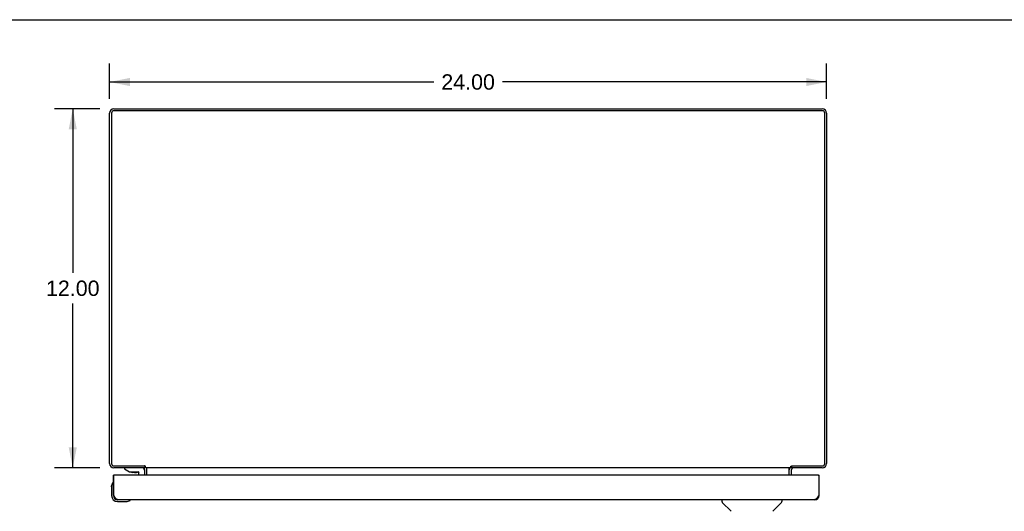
# Model space of a CAD drawing. Header units: inches. Extents: x 0 to 116, y 0 to 75.
# Tile 8 of 9: x 25 to 58, y 59 to 75. Entities that reach past the tile are written whole.
import ezdxf

# ---------------------------------------------------------------- set-up
doc = ezdxf.new("R2010")
doc.units = ezdxf.units.IN
doc.header["$LTSCALE"] = 6.394819
doc.header["$MEASUREMENT"] = 0
doc.layers.get('0').update_dxf_attribs({"linetype": 'CONTINUOUS'})
doc.layers.add('02___PRT_ALL_AXES', color=7, linetype='CONTINUOUS')
doc.layers.add('DIMENSIONS', color=7, linetype='CONTINUOUS')
doc.styles.get("Standard").update_dxf_attribs({"font": 'arial.ttf'})
doc.dimstyles.new('DIMSTYLE_1', dxfattribs={"dimtxt": 0.512953, "dimasz": 0.683938, "dimexe": 0.09, "dimexo": 0.07, "dimgap": 0.0375, "dimtad": 0, "dimtih": 1, "dimtoh": 1, "dimzin": 4, "dimdsep": 46, "dimtxsty": 'Standard', "dimblk": '_FILLED', "dimblk1": '_FILLED', "dimblk2": '_FILLED', "dimcen": 0.09, "dimazin": 1, "dimtfac": 1, "dimtdec": 3, "dimtofl": 0, "dimtmove": 0, "dimatfit": 3, "dimldrblk": '_FILLED', "dimfxl": 1, "dimtolj": 1, "dimtzin": 4, "dimarcsym": 0})

# ---------------------------------------------------------------- blocks, each defined once
blk = doc.blocks.new('_FILLED')
at = {"color": 0, "linetype": 'ByBlock'}
blk.add_solid([(0, 0), (-1, 0.2), (-1, -0.2)], dxfattribs=at)
blk = doc.blocks.new('*D1')
at = {"layer": 'DIMENSIONS', "color": 2, "linetype": 'Continuous'}
for p, q in [((27.617, 72.588), (27.617, 73.767)), ((51.617, 72.588), (51.617, 73.767)), ((27.617, 73.151), (38.465, 73.151)), ((51.617, 73.151), (40.77, 73.151))]:
    blk.add_line(p, q, dxfattribs=at)
at = {"layer": 'DIMENSIONS', "color": 2, "linetype": 'Continuous', "xscale": 0.6839378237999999, "yscale": 0.6839378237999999, "zscale": 0.6839378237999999, "rotation": 180}
blk.add_blockref('_FILLED', (27.617, 73.151), dxfattribs=at)
at = {"layer": 'DIMENSIONS', "color": 2, "linetype": 'Continuous', "xscale": 0.6839378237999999, "yscale": 0.6839378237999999, "zscale": 0.6839378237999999}
blk.add_blockref('_FILLED', (51.617, 73.151), dxfattribs=at)
at = {"layer": 'DIMENSIONS', "color": 2, "linetype": 'Continuous', "insert": (39.617, 73.408), "char_height": 0.513, "width": 1.79248, "attachment_point": 2, "line_spacing_factor": 0.9}
blk.add_mtext('24.00', dxfattribs=at)
blk = doc.blocks.new('*D2')
at = {"layer": 'DIMENSIONS', "color": 2, "linetype": 'Continuous'}
for p, q in [((27.284, 72.254), (25.768, 72.254)), ((26.383, 72.254), (26.383, 66.767)), ((26.383, 60.254), (26.383, 65.741)), ((27.284, 60.254), (25.768, 60.254))]:
    blk.add_line(p, q, dxfattribs=at)
at = {"layer": 'DIMENSIONS', "color": 2, "linetype": 'Continuous', "xscale": 0.6839378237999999, "yscale": 0.6839378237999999, "zscale": 0.6839378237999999}
for p, rotation in [((26.383, 72.254), 90), ((26.383, 60.254), 270)]:
    blk.add_blockref('_FILLED', p, dxfattribs=dict(at, rotation=rotation))
at = {"layer": 'DIMENSIONS', "color": 2, "linetype": 'Continuous', "insert": (26.383, 66.511), "char_height": 0.513, "width": 1.79248, "attachment_point": 2, "line_spacing_factor": 0.9}
blk.add_mtext('12.00', dxfattribs=at)

msp = doc.modelspace()

# ---------------------------------------------------------------- linework, layer by layer
at = {"color": 7, "linetype": 'Continuous'}
for p, q in [((0, 75.233), (116.269, 75.233)), ((28.792, 60.315), (28.792, 60.254)), ((50.442, 60.315), (50.442, 60.254)), ((27.77, 60.011), (27.742, 60.011)), ((28.116, 60.254), (28.116, 60.215)), ((28.116, 60.215), (28.286, 60.116)), ((28.286, 60.116), (28.569, 60.116)), ((28.449, 60.1), (28.38, 60.1)), ((28.449, 60.1), (28.45, 60.1)), ((28.45, 60.1), (28.451, 60.1)), ((28.451, 60.1), (28.52, 60.1)), ((28.6, 60.011), (28.6, 60.085)), ((28.785, 60.175), (28.785, 60.011)), ((28.813, 60.297), (28.792, 60.271)), ((50.422, 60.297), (50.442, 60.271)), ((51.339, 60.011), (51.367, 60.011)), ((27.729, 59.751), (27.729, 59.751)), ((27.682, 59.616), (27.685, 59.653)), ((27.682, 59.616), (27.682, 59.326)), ((27.742, 59.331), (27.755, 59.331)), ((51.367, 59.331), (51.354, 59.331)), ((27.882, 59.126), (28.172, 59.126)), ((28.301, 59.171), (28.304, 59.172)), ((28.304, 59.172), (28.306, 59.172)), ((48.113, 59.186), (48.113, 59.124)), ((48.423, 58.798), (48.125, 59.096)), ((49.812, 58.798), (50.11, 59.096)), ((50.121, 59.186), (50.121, 59.124))]:
    msp.add_line(p, q, dxfattribs=at)
at = {"color": 3, "linetype": 'Continuous'}
for p, q in [((51.474, 72.191), (27.76, 72.191)), ((27.762, 72.254), (51.472, 72.254)), ((27.617, 60.399), (27.617, 72.109)), ((27.68, 72.111), (27.68, 60.397)), ((51.554, 60.397), (51.554, 72.111)), ((51.617, 72.109), (51.617, 60.399)), ((27.76, 60.317), (28.789, 60.317)), ((50.445, 60.317), (51.474, 60.317)), ((27.742, 59.331), (27.742, 60.011)), ((27.755, 59.331), (27.755, 59.996)), ((28.792, 60.254), (27.762, 60.254)), ((51.339, 60.011), (27.77, 60.011)), ((28.792, 60.011), (28.792, 60.184)), ((28.819, 60.254), (28.819, 60.296)), ((50.415, 60.254), (28.819, 60.254)), ((28.867, 60.011), (28.867, 60.239)), ((50.367, 60.011), (50.367, 60.239)), ((50.415, 60.254), (50.415, 60.296)), ((50.43, 60.307), (50.434, 60.31)), ((51.472, 60.254), (50.442, 60.254)), ((50.442, 60.011), (50.442, 60.184)), ((51.354, 59.996), (51.354, 59.331)), ((51.367, 59.331), (51.367, 60.011)), ((51.222, 59.186), (27.887, 59.186))]:
    msp.add_line(p, q, dxfattribs=at)
for points in [[(28.802, 60.309), (28.801, 60.31), (28.8, 60.31), (28.798, 60.311), (28.797, 60.312), (28.796, 60.313), (28.795, 60.313), (28.794, 60.314), (28.793, 60.315), (28.792, 60.315), (28.791, 60.316), (28.789, 60.317)], [(50.434, 60.31), (50.435, 60.31), (50.436, 60.311), (50.437, 60.312), (50.439, 60.313), (50.44, 60.313), (50.441, 60.314), (50.442, 60.315), (50.443, 60.315), (50.444, 60.316), (50.445, 60.317)], [(28.766, 60.239), (28.767, 60.239), (28.767, 60.238), (28.768, 60.238), (28.768, 60.239), (28.769, 60.239), (28.77, 60.239), (28.771, 60.24), (28.773, 60.241), (28.774, 60.242), (28.775, 60.243)], [(28.775, 60.243), (28.778, 60.246), (28.779, 60.247), (28.781, 60.248), (28.783, 60.25)], [(28.783, 60.25), (28.784, 60.251), (28.786, 60.252), (28.787, 60.253)], [(28.787, 60.253), (28.789, 60.253), (28.79, 60.254), (28.791, 60.254), (28.792, 60.254)], [(28.819, 60.296), (28.818, 60.297), (28.817, 60.298), (28.816, 60.299), (28.815, 60.3), (28.814, 60.301), (28.813, 60.302), (28.812, 60.303), (28.811, 60.304), (28.81, 60.304), (28.809, 60.305), (28.808, 60.306), (28.807, 60.306), (28.806, 60.307), (28.805, 60.307), (28.802, 60.309)], [(28.85, 60.248), (28.848, 60.249), (28.847, 60.25), (28.846, 60.251), (28.845, 60.252), (28.844, 60.253), (28.843, 60.254), (28.841, 60.254), (28.84, 60.254), (28.839, 60.254)], [(28.855, 60.242), (28.854, 60.244), (28.853, 60.245), (28.852, 60.246), (28.85, 60.248)], [(28.867, 60.239), (28.866, 60.239), (28.865, 60.238), (28.864, 60.238), (28.863, 60.238), (28.862, 60.239), (28.86, 60.239), (28.859, 60.24), (28.858, 60.241), (28.856, 60.241), (28.855, 60.242)], [(50.367, 60.239), (50.368, 60.239), (50.369, 60.238), (50.37, 60.238), (50.372, 60.238), (50.373, 60.239), (50.374, 60.239), (50.376, 60.24), (50.377, 60.241), (50.378, 60.241), (50.379, 60.242)], [(50.379, 60.242), (50.381, 60.244), (50.382, 60.245), (50.383, 60.246)], [(50.383, 60.246), (50.385, 60.248), (50.386, 60.249), (50.387, 60.25), (50.389, 60.251), (50.39, 60.252), (50.391, 60.253), (50.392, 60.254), (50.393, 60.254), (50.394, 60.254), (50.395, 60.254)], [(50.415, 60.296), (50.416, 60.297), (50.417, 60.298), (50.419, 60.299), (50.42, 60.3), (50.421, 60.301), (50.422, 60.302), (50.423, 60.303), (50.424, 60.304), (50.425, 60.304), (50.426, 60.305), (50.427, 60.306), (50.428, 60.306), (50.429, 60.307), (50.43, 60.307)], [(50.447, 60.253), (50.446, 60.253), (50.445, 60.254), (50.443, 60.254), (50.442, 60.254)], [(50.452, 60.25), (50.451, 60.251), (50.449, 60.252), (50.447, 60.253)], [(50.457, 60.246), (50.455, 60.247), (50.454, 60.248), (50.452, 60.25)], [(50.469, 60.239), (50.468, 60.239), (50.468, 60.238), (50.467, 60.238), (50.466, 60.239), (50.466, 60.239), (50.465, 60.239), (50.463, 60.24), (50.462, 60.241), (50.461, 60.242), (50.46, 60.243), (50.457, 60.246)], [(27.887, 59.186), (27.882, 59.187), (27.876, 59.187), (27.871, 59.189), (27.865, 59.191), (27.86, 59.194), (27.854, 59.197), (27.849, 59.201), (27.843, 59.206), (27.838, 59.211), (27.832, 59.216), (27.827, 59.222), (27.821, 59.229), (27.816, 59.236), (27.81, 59.243), (27.805, 59.251), (27.799, 59.259), (27.794, 59.267), (27.788, 59.276), (27.783, 59.285), (27.777, 59.294), (27.772, 59.303), (27.766, 59.312), (27.761, 59.322), (27.755, 59.331)], [(51.354, 59.331), (51.349, 59.322), (51.343, 59.312), (51.338, 59.303), (51.332, 59.294), (51.327, 59.285), (51.321, 59.276), (51.316, 59.267), (51.31, 59.259), (51.305, 59.251), (51.299, 59.243), (51.294, 59.236), (51.288, 59.229), (51.283, 59.222), (51.277, 59.216), (51.272, 59.211), (51.266, 59.206), (51.261, 59.201), (51.255, 59.197), (51.25, 59.194), (51.244, 59.191), (51.239, 59.189), (51.233, 59.187), (51.228, 59.187), (51.222, 59.186)]]:
    msp.add_lwpolyline(points, dxfattribs=at)
at = {"color": 7, "linetype": 'Continuous'}
for points in [[(28.813, 60.297), (28.812, 60.298), (28.811, 60.3), (28.81, 60.301), (28.808, 60.303), (28.807, 60.305), (28.807, 60.306)], [(50.422, 60.297), (50.423, 60.298), (50.424, 60.3), (50.425, 60.301), (50.426, 60.303), (50.427, 60.305), (50.428, 60.306)], [(27.729, 59.751), (27.729, 59.749), (27.728, 59.748), (27.727, 59.744)], [(28.306, 59.172), (28.307, 59.173), (28.307, 59.173)]]:
    msp.add_lwpolyline(points, dxfattribs=at)
at = {"color": 3, "linetype": 'Continuous'}
for centre, radius, start, end in [((27.762, 72.109), 0.145, 90, 180), ((27.76, 72.111), 0.08, 90, 180), ((51.472, 72.109), 0.145, 0, 90), ((51.474, 72.111), 0.08, 0, 90), ((27.762, 60.399), 0.145, 180, 270), ((27.76, 60.397), 0.08, 180, 270), ((51.472, 60.399), 0.145, 270, 360), ((51.474, 60.397), 0.08, 270, 360), ((27.77, 59.996), 0.015, 90, 180), ((28.722, 60.184), 0.07, 0, 86.7686), ((50.512, 60.184), 0.07, 93.2314, 180), ((51.339, 59.996), 0.015, 0, 90), ((27.887, 59.331), 0.145, 180, 270), ((51.222, 59.331), 0.145, 270, 360)]:
    msp.add_arc(centre, radius, start, end, dxfattribs=at)
at = {"color": 7, "linetype": 'Continuous'}
for centre, radius, start, end in [((28.38, 60.19), 0.09, 235.0751, 270), ((28.52, 60.19), 0.09, 270, 304.7527), ((28.569, 60.085), 0.0317, 0, 90), ((28.706, 60.175), 0.0787, 0, 90), ((28.722, 60.184), 0.145, 48.0117, 51.2451), ((28.722, 60.184), 0.145, 0, 23.8716), ((50.512, 60.184), 0.145, 156.1284, 180), ((50.512, 60.184), 0.145, 128.7549, 131.9883), ((27.932, 59.616), 0.25, 149.1101, 180), ((27.731, 59.736), 0.015, 96.3796, 149.1101), ((27.727, 59.736), 0.015, 0, 83.6204), ((27.882, 59.326), 0.2, 180, 270), ((27.882, 59.326), 0.14, 180, 270), ((28.172, 59.376), 0.25, 270, 300.8899), ((28.292, 59.171), 0.015, 6.3796, 90), ((28.292, 59.175), 0.015, 300.8899, 353.6204), ((48.153, 59.124), 0.0394, 180, 225), ((50.082, 59.124), 0.0394, 315, 360)]:
    msp.add_arc(centre, radius, start, end, dxfattribs=at)
at = {"layer": '02___PRT_ALL_AXES', "color": 7, "linetype": 'Continuous'}
for start, end in [(180, 180.2579), (191.788, 193.087)]:
    msp.add_arc((27.882, 59.326), 0.2, start, end, dxfattribs=at)

# ---------------------------------------------------------------- dimensions: what is measured, and where the dimension line sits
at = {"layer": 'DIMENSIONS', "color": 2, "linetype": 'Continuous'}
dim = msp.add_linear_dim(base=(51.617, 73.151), p1=(27.617, 73.837), p2=(51.617, 73.837), dimstyle='DIMSTYLE_1', dxfattribs=at)
dim.commit()
dim.dimension.update_dxf_attribs({"geometry": '*D1', "text_midpoint": (39.611, 73.148), "dimtype": 160})
dim = msp.add_linear_dim(base=(26.383, 60.254), p1=(27.354, 72.254), p2=(27.354, 60.254), angle=270, dimstyle='DIMSTYLE_1', dxfattribs=at)
dim.commit()
dim.dimension.update_dxf_attribs({"geometry": '*D2', "text_midpoint": (26.405, 66.251), "dimtype": 160})

doc.saveas('drawing.dxf')
